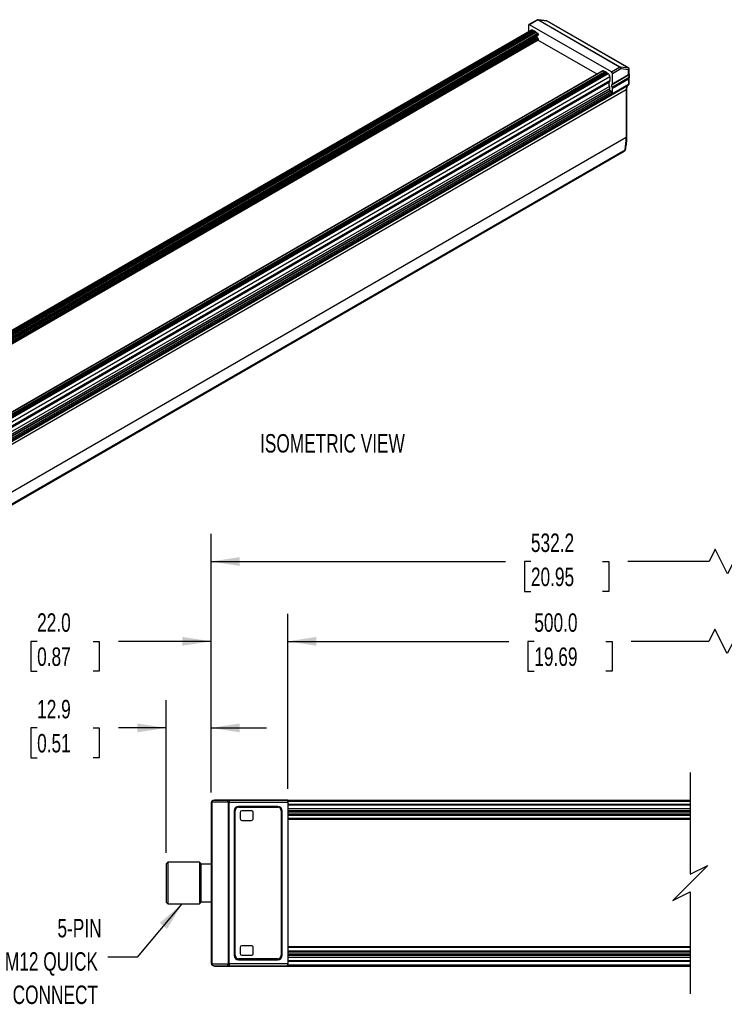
# Model space of a CAD drawing. Header units: millimetres. Extents: x 6 to 1356, y 6 to 1026.
# Tile 3 of 5: x 285 to 689, y 461 to 1026. Entities that reach past the tile are written whole.
import ezdxf

# ---------------------------------------------------------------- set-up
doc = ezdxf.new("R2010")
doc.units = ezdxf.units.MM
doc.header["$LTSCALE"] = 5
doc.layers.add('DIMENSIONS', color=140, linetype='Continuous', lineweight=25)
doc.layers.add('TEXT', color=140, linetype='Continuous', lineweight=25)
doc.styles.add('SLDTEXTSTYLE0', font='TXT', dxfattribs={"width": 0.7})
doc.dimstyles.new('SLDDIMSTYLE0', dxfattribs={"dimtxt": 10.790039, "dimasz": 16.51, "dimexe": 0, "dimexo": 0.0625, "dimgap": 2.69751, "dimtad": 0, "dimtih": 1, "dimtoh": 1, "dimlfac": 0.5, "dimrnd": 1e-09, "dimzin": 12, "dimdsep": 46, "dimtxsty": 'SLDTEXTSTYLE0', "dimsah": 1, "dimcen": 0.09, "dimadec": 0, "dimazin": 3, "dimtfac": 1, "dimtofl": 0, "dimtmove": 0, "dimatfit": 3, "dimfxl": 0, "dimfrac": 2, "dimtolj": 1, "dimtzin": 12, "dimarcsym": 0})
doc.dimstyles.new('SLDDIMSTYLE1', dxfattribs={"dimtxt": 10.790039, "dimasz": 16.51, "dimexe": 0, "dimexo": 0.0625, "dimgap": 2.69751, "dimtad": 0, "dimtih": 1, "dimtoh": 1, "dimlfac": 0.5, "dimrnd": 1e-09, "dimzin": 12, "dimdsep": 46, "dimtxsty": 'SLDTEXTSTYLE0', "dimsah": 1, "dimcen": 0.09, "dimadec": 0, "dimazin": 3, "dimtfac": 1, "dimtmove": 0, "dimatfit": 0, "dimfxl": 0, "dimfrac": 2, "dimtolj": 1, "dimtzin": 12, "dimarcsym": 0})
doc.dimstyles.new('SLDDIMSTYLE2', dxfattribs={"dimtxt": 10.790039, "dimasz": 16.51, "dimexe": 0, "dimexo": 0.0625, "dimgap": 2.69751, "dimtad": 0, "dimtih": 1, "dimtoh": 1, "dimlfac": 0.5, "dimrnd": 1e-09, "dimzin": 4, "dimdsep": 46, "dimtxsty": 'SLDTEXTSTYLE0', "dimsah": 1, "dimcen": 0.09, "dimadec": 0, "dimazin": 1, "dimtfac": 1, "dimtofl": 0, "dimtmove": 0, "dimatfit": 3, "dimfxl": 0, "dimfrac": 2, "dimtolj": 1, "dimtzin": 12, "dimarcsym": 0})
doc.dimstyles.new('SLDDIMSTYLE3', dxfattribs={"dimtxt": 10.790039, "dimasz": 16.51, "dimexe": 0, "dimexo": 0.0625, "dimgap": 2.69751, "dimtad": 0, "dimtih": 1, "dimtoh": 1, "dimlfac": 0.5, "dimrnd": 1e-09, "dimzin": 4, "dimdsep": 46, "dimtxsty": 'SLDTEXTSTYLE0', "dimsah": 1, "dimcen": 0.09, "dimadec": 0, "dimazin": 1, "dimtfac": 1, "dimtmove": 0, "dimatfit": 0, "dimfxl": 0, "dimfrac": 2, "dimtolj": 1, "dimtzin": 12, "dimarcsym": 0})
doc.dimstyles.new('SLDDIMSTYLE4', dxfattribs={"dimtxt": 0.18, "dimasz": 16.51, "dimexe": 0, "dimexo": 0.0625, "dimgap": 0, "dimtad": 0, "dimtih": 1, "dimtoh": 1, "dimdec": 0, "dimrnd": 1e-09, "dimzin": 0, "dimdsep": 46, "dimtxsty": 'Standard', "dimsah": 1, "dimcen": 0.09, "dimadec": 0, "dimazin": 0, "dimtfac": 16.51, "dimtdec": 0, "dimtofl": 0, "dimtmove": 0, "dimatfit": 3, "dimfxl": 0, "dimfrac": 2, "dimtolj": 1, "dimtzin": 0, "dimarcsym": 0})

# ---------------------------------------------------------------- blocks, each defined once
blk = doc.blocks.new('_D_3')
at = {"layer": 'DIMENSIONS'}
for p, q in [((438.4, 584.97), (438.4, 685.52)), ((946.43, 584.97), (946.43, 685.52)), ((683.58, 676.7), (680.05, 669.64)), ((690.63, 662.59), (683.58, 676.7)), ((438.4, 669.64), (565.3, 669.64)), ((579.92, 669.64), (576.29, 669.64)), ((576.29, 669.64), (576.29, 652.5)), ((620.96, 669.64), (624.58, 669.64)), ((624.58, 669.64), (624.58, 652.5)), ((680.05, 669.64), (635.58, 669.64)), ((694.16, 669.64), (690.63, 662.59)), ((946.43, 669.64), (694.16, 669.64)), ((576.29, 652.5), (579.92, 652.5)), ((624.58, 652.5), (620.96, 652.5))]:
    blk.add_line(p, q, dxfattribs=at)
for points in [[(438.4, 669.64), (454.91, 667.1), (454.91, 672.18)], [(946.43, 669.64), (929.92, 672.18), (929.92, 667.1)]]:
    blk.add_solid(points, dxfattribs=at)
at = {"layer": 'DIMENSIONS', "char_height": 10.583, "attachment_point": 1, "style": 'SLDTEXTSTYLE0'}
for s, insert in [('500.0', (579.92, 685.7)), ('19.69', (579.92, 666.14))]:
    blk.add_mtext(s, dxfattribs=dict(at, insert=insert))
blk = doc.blocks.new('_D_4')
at = {"layer": 'DIMENSIONS'}
for p, q in [((394.4, 582.97), (394.4, 731.31)), ((966.73, 582.97), (966.73, 731.31)), ((683.77, 722.49), (680.24, 715.44)), ((690.82, 708.38), (683.77, 722.49)), ((394.4, 715.44), (563.34, 715.44)), ((577.97, 715.44), (574.34, 715.44)), ((574.34, 715.44), (574.34, 698.29)), ((619.01, 715.44), (622.63, 715.44)), ((622.63, 715.44), (622.63, 698.29)), ((680.24, 715.44), (633.63, 715.44)), ((694.35, 715.44), (690.82, 708.38)), ((966.73, 715.44), (694.35, 715.44)), ((574.34, 698.29), (577.97, 698.29)), ((622.63, 698.29), (619.01, 698.29))]:
    blk.add_line(p, q, dxfattribs=at)
for points in [[(394.4, 715.44), (410.91, 712.9), (410.91, 717.98)], [(966.73, 715.44), (950.22, 717.98), (950.22, 712.9)]]:
    blk.add_solid(points, dxfattribs=at)
at = {"layer": 'DIMENSIONS', "char_height": 10.583, "attachment_point": 1, "style": 'SLDTEXTSTYLE0'}
for s, insert in [('532.2', (577.97, 731.5)), ('20.95', (577.97, 711.93))]:
    blk.add_mtext(s, dxfattribs=dict(at, insert=insert))
blk = doc.blocks.new('_D_5')
at = {"layer": 'DIMENSIONS'}
for p, q in [((394.4, 582.97), (394.4, 685.52)), ((438.4, 584.97), (438.4, 685.52)), ((294.6, 669.64), (290.98, 669.64)), ((290.98, 669.64), (290.98, 652.5)), ((326.67, 669.64), (330.29, 669.64)), ((330.29, 669.64), (330.29, 652.5)), ((394.4, 669.64), (341.29, 669.64)), ((438.4, 669.64), (470.15, 669.64)), ((290.98, 652.5), (294.6, 652.5)), ((330.29, 652.5), (326.67, 652.5))]:
    blk.add_line(p, q, dxfattribs=at)
for points in [[(394.4, 669.64), (377.89, 672.18), (377.89, 667.1)], [(438.4, 669.64), (454.91, 667.1), (454.91, 672.18)]]:
    blk.add_solid(points, dxfattribs=at)
at = {"layer": 'DIMENSIONS', "char_height": 10.583, "attachment_point": 1, "style": 'SLDTEXTSTYLE0'}
for s, insert in [('22.0', (294.6, 685.7)), ('0.87', (294.6, 666.14))]:
    blk.add_mtext(s, dxfattribs=dict(at, insert=insert))
blk = doc.blocks.new('_D_6')
at = {"layer": 'DIMENSIONS'}
for p, q in [((368.58, 548.34), (368.58, 635.86)), ((394.4, 582.97), (394.4, 635.86)), ((294.6, 619.98), (290.98, 619.98)), ((290.98, 619.98), (290.98, 602.83)), ((326.67, 619.98), (330.29, 619.98)), ((330.29, 619.98), (330.29, 602.83)), ((368.58, 619.98), (341.29, 619.98)), ((394.4, 619.98), (426.15, 619.98)), ((290.98, 602.83), (294.6, 602.83)), ((330.29, 602.83), (326.67, 602.83))]:
    blk.add_line(p, q, dxfattribs=at)
for points in [[(368.58, 619.98), (352.07, 622.52), (352.07, 617.44)], [(394.4, 619.98), (410.91, 617.44), (410.91, 622.52)]]:
    blk.add_solid(points, dxfattribs=at)
at = {"layer": 'DIMENSIONS', "char_height": 10.583, "attachment_point": 1, "style": 'SLDTEXTSTYLE0'}
for s, insert in [('12.9', (294.6, 636.04)), ('0.51', (294.6, 616.48))]:
    blk.add_mtext(s, dxfattribs=dict(at, insert=insert))
blk = doc.blocks.new('SW_NOTE_0_7')
at = {"layer": 'TEXT', "color": 0, "char_height": 10.583, "attachment_point": 3, "style": 'SLDTEXTSTYLE0'}
for s, insert in [('5-PIN', (-3.5, 21.98)), ('M12 QUICK', (-5.57, 2.87)), ('DISCONNECT', (-5.56, -16.25))]:
    blk.add_mtext(s, dxfattribs=dict(at, insert=insert))

msp = doc.modelspace()

# ---------------------------------------------------------------- linework, layer by layer
for p, q in [((576.619, 1023.05), (576.619, 1019.258)), ((581.671, 1026.256), (576.796, 1023.442)), ((581.928, 1026.115), (577.225, 1023.4)), ((624.127, 996.324), (577.225, 1023.4)), ((628.83, 999.039), (581.928, 1026.115)), ((587.031, 1025.708), (582.035, 1026.285)), ((629.09, 999.106), (582.188, 1026.182)), ((582.255, 1026.221), (587.132, 1025.657)), ((587.132, 1025.657), (634.235, 998.465)), ((634.41, 998.389), (587.151, 1025.67)), ((578.394, 1020.283), (75.433, 729.929)), ((75.851, 729.688), (579.109, 1020.212)), ((579.718, 1019.86), (76.461, 729.336)), ((579.926, 1019.906), (76.525, 729.299)), ((76.609, 729.251), (580.068, 1019.892)), ((580.674, 1019.542), (77.215, 728.901)), ((77.562, 728.7), (580.87, 1019.254)), ((581.066, 1018.966), (77.909, 728.5)), ((581.988, 1018.434), (78.831, 727.968)), ((79.235, 727.734), (582.19, 1018.084)), ((582.19, 1017.617), (79.639, 727.501)), ((79.723, 727.453), (582.13, 1017.486)), ((579.109, 1020.212), (579.718, 1019.86)), ((580.068, 1019.892), (580.674, 1019.542)), ((581.066, 1018.966), (581.988, 1018.434)), ((581.18, 1016.937), (581.18, 1016.684)), ((582.19, 1018.084), (582.19, 1017.617)), ((79.942, 727.326), (581.18, 1016.684)), ((80.751, 726.859), (581.584, 1015.984)), ((581.988, 1015.751), (81.155, 726.626)), ((81.559, 726.393), (582.19, 1015.401)), ((582.19, 1014.804), (82.075, 726.095)), ((82.159, 726.046), (582.13, 1014.674)), ((581.584, 1015.984), (581.988, 1015.751)), ((615.946, 994.981), (581.982, 1014.588)), ((582.19, 1015.401), (582.19, 1014.804)), ((619.22, 996.871), (116.123, 706.439)), ((619.363, 996.857), (116.207, 706.391)), ((117.129, 705.859), (620.285, 996.325)), ((620.534, 996.463), (117.133, 705.856)), ((620.676, 996.449), (117.217, 705.808)), ((621.283, 996.099), (117.823, 705.458)), ((118.099, 705.299), (621.458, 995.882)), ((621.633, 995.664), (118.375, 705.139)), ((622.242, 995.312), (118.985, 704.787)), ((620.285, 996.325), (619.363, 996.857)), ((620.285, 996.325), (620.29, 996.322)), ((621.283, 996.099), (620.676, 996.449)), ((622.242, 995.312), (621.633, 995.664)), ((624.127, 996.324), (628.83, 999.039)), ((624.598, 989.146), (634.344, 994.773)), ((634.061, 994.782), (624.728, 989.395)), ((624.729, 989.405), (634.049, 994.785)), ((624.731, 989.418), (634.033, 994.788)), ((629.604, 998.087), (624.732, 995.274)), ((624.732, 989.465), (624.732, 995.274)), ((624.732, 989.465), (633.975, 994.801)), ((624.732, 989.445), (634, 994.795)), ((634.235, 998.465), (629.359, 999.029)), ((633.975, 997.582), (629.604, 998.087)), ((633.975, 994.801), (633.975, 997.582)), ((634.049, 994.785), (634.033, 994.788)), ((634.061, 994.782), (634.049, 994.785)), ((634.394, 994.708), (634.394, 998.285)), ((634.394, 989.654), (634.394, 994.708)), ((623.252, 993.562), (119.656, 702.842)), ((119.656, 700.687), (623.252, 991.407)), ((119.656, 700.013), (623.003, 990.589)), ((623.252, 993.562), (623.252, 991.407)), ((624.587, 983.414), (633.829, 988.75)), ((634.344, 993.187), (624.598, 987.56)), ((624.609, 987.538), (634.335, 993.153)), ((634.321, 993.106), (624.625, 987.508)), ((634.314, 993.082), (624.632, 987.493)), ((634.308, 993.063), (624.637, 987.481)), ((624.729, 989.405), (624.728, 989.395)), ((624.731, 989.418), (624.729, 989.405)), ((624.732, 989.445), (624.731, 989.418)), ((624.732, 987.086), (633.975, 992.422)), ((633.975, 989.077), (624.732, 983.74)), ((633.975, 992.422), (633.975, 989.077)), ((634.308, 993.063), (634.314, 993.082)), ((634.314, 993.082), (634.321, 993.106)), ((634.321, 993.106), (634.335, 993.153)), ((632.647, 986.096), (97.114, 676.94)), ((623.003, 987.959), (119.274, 697.162)), ((119.493, 696.038), (623.252, 986.852)), ((119.511, 691.84), (624.587, 983.414)), ((119.656, 695.027), (623.252, 985.747)), ((623.454, 985.397), (119.656, 694.56)), ((624.429, 984.834), (119.656, 693.435)), ((119.656, 692.735), (624.732, 984.309)), ((624.732, 983.74), (119.656, 692.165)), ((623.252, 985.747), (623.252, 986.852)), ((624.429, 984.834), (623.454, 985.397)), ((624.609, 987.538), (624.625, 987.508)), ((624.625, 987.508), (624.632, 987.493)), ((624.632, 987.493), (624.637, 987.481)), ((624.732, 984.309), (624.732, 987.086)), ((632.647, 986.096), (632.647, 958.917)), ((633.065, 959.5), (633.065, 986.679)), ((97.114, 649.761), (632.647, 958.917)), ((633.065, 959.5), (633.065, 959.52)), ((95.887, 641.629), (631.419, 950.785)), ((96.437, 642.489), (631.969, 951.646)), ((394.403, 576.619), (394.403, 485.359)), ((394.889, 577.619), (394.767, 577.768)), ((394.889, 577.619), (394.889, 484.359)), ((394.889, 577.619), (403.93, 577.619)), ((396.226, 578.611), (396.252, 578.613)), ((396.252, 578.613), (396.286, 578.615)), ((396.286, 578.615), (396.354, 578.618)), ((396.354, 578.618), (396.404, 578.619)), ((396.404, 578.619), (404.444, 578.619)), ((438.404, 578.619), (396.404, 578.619)), ((404.247, 578.543), (404.444, 578.619)), ((404.263, 577.419), (404.263, 484.558)), ((404.444, 578.619), (438.404, 578.619)), ((404.777, 577.419), (438.404, 577.419)), ((404.777, 484.558), (404.777, 577.419)), ((438.404, 577.419), (438.404, 578.619)), ((438.404, 578.619), (669.401, 578.619)), ((438.404, 578.019), (669.401, 578.019)), ((438.404, 577.419), (438.404, 484.558)), ((407.712, 572.468), (407.712, 489.508)), ((408.212, 489.508), (408.212, 572.468)), ((432.692, 574.968), (410.212, 574.968)), ((410.212, 574.468), (432.692, 574.468)), ((411.052, 571.468), (411.052, 567.948)), ((417.572, 572.468), (412.052, 572.468)), ((418.572, 567.948), (418.572, 571.468)), ((434.692, 572.468), (434.692, 489.508)), ((435.192, 489.508), (435.192, 572.468)), ((669.401, 576.089), (438.404, 576.089)), ((669.401, 575.689), (438.404, 575.689)), ((438.404, 573.689), (669.401, 573.689)), ((669.401, 572.481), (438.404, 572.481)), ((669.401, 572.135), (438.404, 572.135)), ((438.404, 571.789), (669.401, 571.789)), ((669.401, 570.589), (438.404, 570.589)), ((412.052, 566.948), (417.572, 566.948)), ((438.404, 570.201), (669.401, 570.201)), ((669.401, 569.814), (438.404, 569.814)), ((669.401, 567.989), (438.404, 567.989)), ((438.404, 567.589), (669.401, 567.589)), ((369.584, 542.989), (368.584, 541.989)), ((387.783, 542.989), (369.584, 542.989)), ((369.584, 542.989), (369.584, 518.989)), ((388.784, 541.989), (387.783, 542.989)), ((387.783, 542.989), (387.783, 518.989)), ((368.584, 541.989), (368.584, 519.989)), ((388.784, 519.989), (388.784, 541.989)), ((394.403, 541.739), (388.784, 541.739)), ((368.584, 519.989), (369.584, 518.989)), ((387.783, 518.989), (388.784, 519.989)), ((388.784, 520.239), (394.403, 520.239)), ((369.584, 518.989), (387.783, 518.989)), ((411.052, 494.028), (411.052, 490.508)), ((417.572, 495.028), (412.052, 495.028)), ((418.572, 490.508), (418.572, 494.028)), ((669.401, 494.389), (438.404, 494.389)), ((669.401, 493.989), (438.404, 493.989)), ((438.404, 492.163), (669.401, 492.163)), ((669.401, 491.776), (438.404, 491.776)), ((432.692, 487.508), (410.212, 487.508)), ((410.212, 487.008), (432.692, 487.008)), ((412.052, 489.508), (417.572, 489.508)), ((669.401, 491.389), (438.404, 491.389)), ((669.401, 490.189), (438.404, 490.189)), ((438.404, 489.842), (669.401, 489.842)), ((669.401, 489.496), (438.404, 489.496)), ((669.401, 488.289), (438.404, 488.289)), ((669.401, 486.289), (438.404, 486.289)), ((669.401, 485.889), (438.404, 485.889)), ((394.767, 484.209), (394.889, 484.359)), ((403.93, 484.359), (394.889, 484.359)), ((395.447, 483.602), (395.406, 483.625)), ((395.505, 483.572), (395.447, 483.602)), ((395.534, 483.557), (395.505, 483.572)), ((395.558, 483.546), (395.534, 483.557)), ((395.966, 483.407), (395.558, 483.546)), ((396.404, 483.359), (395.966, 483.407)), ((396.404, 483.359), (404.444, 483.359)), ((438.404, 483.359), (396.404, 483.359)), ((404.444, 483.359), (404.247, 483.435)), ((404.263, 484.558), (404.777, 484.558)), ((404.444, 483.359), (438.404, 483.359)), ((438.404, 484.558), (404.777, 484.558)), ((438.404, 483.359), (438.404, 484.558)), ((669.401, 483.959), (438.404, 483.959)), ((438.404, 483.359), (669.401, 483.359))]:
    msp.add_line(p, q)
at = {"flags": 128}
for points in [[(624.598, 987.56), (624.483, 987.799), (624.398, 988.042), (624.346, 988.282), (624.328, 988.509), (624.346, 988.715), (624.398, 988.894), (624.483, 989.04), (624.598, 989.146)], [(404.777, 577.419), (404.51, 577.419), (404.263, 577.419)]]:
    msp.add_lwpolyline(points, dxfattribs=at)
for centre, radius, start, end in [((576.988, 1023.11), 0.374, 50.79298, 189.21777), ((578.69, 1019.628), 0.719, 54.38242, 114.30712), ((579.817, 1020.019), 0.187, 238.2083, 264.76589), ((579.985, 1019.774), 0.144, 54.53278, 114.15676), ((580.431, 1019.166), 0.448, 11.32331, 57.06554), ((581.309, 1019.342), 0.448, 191.32331, 237.06554), ((581.751, 1018.064), 0.439, 2.60548, 57.39452), ((582.05, 1017.602), 0.141, 305.01333, 6.29885), ((582.057, 1016.724), 0.878, 182.60548, 237.39452), ((581.751, 1015.381), 0.439, 2.60548, 57.39452), ((582.046, 1014.791), 0.144, 305.84152, 5.47066), ((619.28, 996.74), 0.144, 54.38242, 114.30712), ((620.593, 996.335), 0.141, 53.8096, 114.87994), ((621.046, 995.73), 0.439, 20.22711, 57.36203), ((621.869, 996.033), 0.439, 200.22711, 237.36203), ((621.059, 993.463), 2.195, 2.60548, 57.39452), ((623.417, 995.215), 1.317, 2.60492, 57.38013), ((625.309, 989.274), 2.655, 150.30909, 209.69091), ((622, 991.342), 1.254, 323.08002, 2.97386), ((635.582, 986.379), 2.948, 126.46018, 185.50028), ((620.388, 986.787), 2.865, 1.30063, 24.13494), ((623.691, 985.767), 0.439, 182.60548, 237.39452), ((624.074, 984.279), 0.659, 2.60548, 57.39452), ((632.347, 986.754), 0.723, 294.47414, 353.17203), ((595.366, 958.724), 37.282, 349.05581, 0.29695), ((632.35, 959.571), 0.718, 294.37466, 354.3052), ((630.751, 951.818), 1.231, 302.89218, 351.933), ((631.611, 952.349), 0.789, 296.99435, 348.46173), ((410.212, 572.468), 2.5, 90.00055, 179.99954), ((410.212, 572.468), 2, 90.00116, 179.99959), ((412.052, 571.468), 1, 90.00116, 179.99948), ((417.572, 571.468), 1, 359.9976, 90.00176), ((432.692, 572.468), 2.5, 0.00046, 89.99945), ((432.692, 572.468), 2, 0.00041, 89.9997), ((412.052, 567.948), 1, 180.0003, 269.99884), ((417.572, 567.948), 1, 269.99824, 0.00261), ((412.052, 494.028), 1, 90.00116, 179.99948), ((417.572, 494.028), 1, 359.9976, 90.00176), ((410.212, 489.508), 2.5, 180.00032, 269.9996), ((410.212, 489.508), 2, 180.00041, 269.99884), ((412.052, 490.508), 1, 180.00052, 269.99884), ((417.572, 490.508), 1, 269.99824, 0.0024), ((432.692, 489.508), 2.5, 270.0004, 359.99968), ((432.692, 489.508), 2, 270.0003, 359.99959)]:
    msp.add_arc(centre, radius, start, end)
for points, knots in [([(581.928, 1026.115), (581.853, 1026.152), (581.738, 1026.208), (581.622, 1026.21), (581.561, 1026.204), (581.546, 1026.182), (581.544, 1026.18)], [0, 0, 0, 0, 0.4693004, 0.716611, 0.972338, 1, 1, 1, 1]), ([(581.967, 1026.279), (581.912, 1026.273), (581.81, 1026.262), (581.696, 1026.233), (581.63, 1026.214), (581.578, 1026.198), (581.56, 1026.191), (581.548, 1026.186)], [0, 0, 0, 0, 0.2939718, 0.5433922, 0.6579382, 0.7699816, 1, 1, 1, 1]), ([(581.96, 1026.266), (581.988, 1026.273), (582.089, 1026.301), (582.185, 1026.255), (582.255, 1026.221)], [0, 0, 0, 0, 0.2725565, 1, 1, 1, 1]), ([(582.188, 1026.182), (582.162, 1026.197), (582.154, 1026.21), (582.179, 1026.225), (582.211, 1026.226), (582.255, 1026.221)], [0, 0, 0, 0, 0.5, 0.5, 1, 1, 1, 1]), ([(629.604, 998.087), (629.596, 998.113), (629.581, 998.163), (629.548, 998.24), (629.511, 998.315), (629.471, 998.386), (629.429, 998.452), (629.388, 998.512), (629.348, 998.566), (629.273, 998.66), (629.155, 998.791), (628.989, 998.938), (628.882, 999.006), (628.83, 999.039)], [0, 0, 0, 0, 0.08146709, 0.15774315, 0.22882978, 0.29472928, 0.3554449, 0.41098109, 0.46134404, 0.50654239, 0.67819125, 0.84244897, 1, 1, 1, 1]), ([(629.359, 999.029), (629.315, 999.034), (629.26, 999.045), (629.161, 999.074), (629.116, 999.091), (629.09, 999.106)], [0, 0, 0, 0, 0.5, 0.5, 1, 1, 1, 1]), ([(629.359, 999.029), (629.491, 998.952), (629.595, 998.806), (629.685, 998.458), (629.672, 998.257), (629.604, 998.087)], [0, 0, 0, 0, 0.5, 0.5, 1, 1, 1, 1]), ([(633.975, 997.582), (634.008, 997.61), (634.07, 997.665), (634.148, 997.75), (634.211, 997.828), (634.26, 997.899), (634.297, 997.963), (634.344, 998.056), (634.385, 998.175), (634.4, 998.31), (634.381, 998.375), (634.372, 998.407)], [0, 0, 0, 0, 0.1055092, 0.2021929, 0.2900523, 0.3690898, 0.4393095, 0.5007174, 0.6775384, 0.843849, 1, 1, 1, 1]), ([(634.033, 994.788), (634.028, 994.79), (634.018, 994.795), (634.006, 994.795), (634, 994.795)], [0, 0, 0, 0, 0.5218693, 1, 1, 1, 1]), ([(634.234, 994.759), (634.21, 994.761), (634.159, 994.764), (634.094, 994.776), (634.061, 994.782)], [0, 0, 0, 0, 0.4812699, 1, 1, 1, 1]), ([(634.344, 994.773), (634.33, 994.768), (634.3, 994.758), (634.257, 994.758), (634.234, 994.759)], [0, 0, 0, 0, 0.4749616, 1, 1, 1, 1]), ([(634.344, 994.773), (634.353, 994.776), (634.37, 994.782), (634.384, 994.777), (634.392, 994.76), (634.394, 994.73), (634.393, 994.666), (634.383, 994.54), (634.378, 994.355), (634.38, 994.186), (634.384, 994.05), (634.389, 993.907), (634.394, 993.744), (634.394, 993.563), (634.383, 993.367), (634.357, 993.248), (634.344, 993.187)], [0, 0, 0, 0, 0.05153111, 0.10176466, 0.15128881, 0.20071723, 0.2506672, 0.37441354, 0.49989396, 0.56222146, 0.62507899, 0.68818969, 0.75024008, 0.83284943, 0.91516931, 1, 1, 1, 1]), ([(624.728, 989.395), (624.722, 989.338), (624.707, 989.288), (624.685, 989.246), (624.662, 989.203), (624.633, 989.17), (624.598, 989.146)], [0, 0, 0, 0, 0.5, 0.5, 0.5, 1, 1, 1, 1]), ([(633.081, 986.666), (633.077, 986.797), (633.067, 987.212), (633.181, 987.773), (633.394, 988.308), (633.619, 988.616), (633.787, 988.702), (633.854, 988.736)], [0, 0, 0, 0, 0.1070454, 0.3380956, 0.5753136, 0.8319547, 1, 1, 1, 1]), ([(633.829, 988.75), (633.83, 988.75), (633.83, 988.75), (633.83, 988.75), (633.922, 988.805), (633.975, 988.923), (633.975, 989.076), (633.975, 989.076), (633.975, 989.076), (633.975, 989.077)], [-0.0023294, -0.0023294, -0.0023294, -0.0023294, 0, 0, 0, 0.9998742, 0.9998742, 0.9998742, 1.00249, 1.00249, 1.00249, 1.00249]), ([(633.932, 988.818), (634.011, 988.886), (634.165, 989.017), (634.307, 989.266), (634.382, 989.507), (634.39, 989.659), (634.394, 989.73)], [0, 0, 0, 0, 0.2894673, 0.5576327, 0.7952805, 1, 1, 1, 1]), ([(634.171, 992.742), (634.17, 992.74), (634.147, 992.695), (634.087, 992.585), (634.017, 992.483), (633.975, 992.422)], [0, 0, 0, 0, 0.0217705, 0.4066303, 1, 1, 1, 1]), ([(633.975, 989.077), (634.091, 989.165), (634.268, 989.299), (634.377, 989.537), (634.388, 989.665), (634.393, 989.73)], [0, 0, 0, 0, 0.4926352, 0.7467788, 1, 1, 1, 1]), ([(634.308, 993.063), (634.29, 993.012), (634.251, 992.904), (634.199, 992.798), (634.171, 992.742)], [0, 0, 0, 0, 0.4692644, 1, 1, 1, 1]), ([(624.637, 987.481), (624.668, 987.413), (624.692, 987.346), (624.708, 987.279), (624.724, 987.21), (624.732, 987.146), (624.732, 987.086)], [0, 0, 0, 0, 0.5, 0.5, 0.5, 1, 1, 1, 1]), ([(632.346, 952.2), (632.459, 952.734), (632.788, 954.294), (633.026, 956.742), (633.033, 958.711), (633.036, 959.516)], [0, 0, 0, 0, 0.23513275, 0.687174, 1, 1, 1, 1]), ([(631.402, 950.817), (631.521, 950.88), (631.886, 951.073), (632.239, 951.582), (632.315, 952.018), (632.344, 952.183)], [0, 0, 0, 0, 0.2308501, 0.7100391, 1, 1, 1, 1]), ([(394.767, 577.768), (394.66, 577.586), (394.451, 577.23), (394.419, 576.819), (394.403, 576.619)], [0, 0, 0, 0, 0.5118963, 1, 1, 1, 1]), ([(394.767, 577.768), (394.86, 577.885), (395.062, 578.136), (395.467, 578.406), (395.928, 578.586), (396.245, 578.608), (396.404, 578.619)], [0, 0, 0, 0, 0.2334281, 0.5030953, 0.7524366, 1, 1, 1, 1]), ([(394.816, 577.835), (394.818, 577.838), (394.862, 577.895), (394.984, 578.035), (395.177, 578.21), (395.34, 578.311), (395.406, 578.352)], [0, 0, 0, 0, 0.0179678, 0.2707604, 0.7051903, 1, 1, 1, 1]), ([(403.93, 577.619), (403.938, 577.746), (403.952, 577.988), (404.05, 578.317), (404.187, 578.473), (404.247, 578.543)], [0, 0, 0, 0, 0.3841779, 0.7267846, 1, 1, 1, 1]), ([(404.263, 577.419), (404.261, 577.432), (404.259, 577.46), (404.239, 577.498), (404.207, 577.532), (404.149, 577.573), (404.055, 577.612), (403.973, 577.616), (403.93, 577.619)], [0, 0, 0, 0, 0.0952492, 0.1923458, 0.2993904, 0.4226905, 0.695677, 1, 1, 1, 1]), ([(404.444, 578.619), (404.473, 578.609), (404.537, 578.589), (404.571, 578.529), (404.589, 578.496)], [0, 0, 0, 0, 0.4437611, 1, 1, 1, 1]), ([(404.589, 578.496), (404.623, 578.421), (404.682, 578.286), (404.725, 578.071), (404.767, 577.789), (404.773, 577.568), (404.777, 577.419)], [0, 0, 0, 0, 0.2234468, 0.4000014, 0.5936799, 1, 1, 1, 1]), ([(394.403, 485.359), (394.419, 485.158), (394.451, 484.747), (394.66, 484.391), (394.767, 484.209)], [0, 0, 0, 0, 0.4881239, 1, 1, 1, 1]), ([(396.404, 483.359), (396.246, 483.369), (395.928, 483.391), (395.467, 483.571), (395.062, 483.842), (394.86, 484.093), (394.767, 484.209)], [0, 0, 0, 0, 0.2470217, 0.4968691, 0.7665579, 1, 1, 1, 1]), ([(395.406, 483.625), (395.31, 483.687), (395.142, 483.794), (394.96, 483.97), (394.858, 484.088), (394.814, 484.144), (394.803, 484.159)], [0, 0, 0, 0, 0.4205436, 0.7361555, 0.9332172, 1, 1, 1, 1]), ([(403.93, 484.359), (403.973, 484.361), (404.054, 484.366), (404.148, 484.404), (404.207, 484.444), (404.238, 484.479), (404.259, 484.517), (404.261, 484.544), (404.263, 484.558)], [0, 0, 0, 0, 0.30207475, 0.57688843, 0.69961296, 0.80637681, 0.90380627, 1, 1, 1, 1]), ([(404.247, 483.435), (404.187, 483.504), (404.05, 483.66), (403.952, 483.989), (403.938, 484.231), (403.93, 484.359)], [0, 0, 0, 0, 0.2732154, 0.6158221, 1, 1, 1, 1]), ([(404.589, 483.481), (404.571, 483.448), (404.537, 483.389), (404.473, 483.368), (404.444, 483.359)], [0, 0, 0, 0, 0.5561998, 1, 1, 1, 1]), ([(404.777, 484.558), (404.773, 484.409), (404.767, 484.188), (404.725, 483.906), (404.682, 483.691), (404.623, 483.556), (404.589, 483.481)], [0, 0, 0, 0, 0.4063165, 0.6000149, 0.7765892, 1, 1, 1, 1])]:
    msp.add_open_spline(points, degree=3, knots=knots)
for points in [[(582.188, 1026.182), (582.11, 1026.191), (582.019, 1026.168), (581.928, 1026.115)], [(587.118, 1025.686), (587.124, 1025.679), (587.128, 1025.669), (587.132, 1025.657)], [(628.83, 999.039), (628.921, 999.092), (629.012, 999.115), (629.09, 999.106)], [(633.975, 994.801), (633.984, 994.799), (633.992, 994.797), (634, 994.795)], [(634.235, 998.465), (634.282, 998.448), (634.328, 998.429), (634.372, 998.407)], [(624.732, 989.465), (624.732, 989.458), (624.732, 989.451), (624.732, 989.445)], [(634.335, 993.153), (634.338, 993.164), (634.341, 993.175), (634.344, 993.187)], [(624.732, 983.74), (624.732, 983.588), (624.68, 983.469), (624.587, 983.414)], [(624.598, 987.56), (624.602, 987.553), (624.606, 987.545), (624.609, 987.538)]]:
    msp.add_open_spline(points, degree=3)
at = {"layer": 'DIMENSIONS', "color": 140}
for p, q in [((669.401, 594.494), (669.401, 535.989)), ((669.401, 535.989), (679.401, 540.989)), ((679.401, 540.989), (669.401, 530.989)), ((669.401, 530.989), (659.401, 520.989)), ((659.401, 520.989), (669.401, 525.989)), ((669.401, 525.989), (669.401, 467.484))]:
    msp.add_line(p, q, dxfattribs=at)

# ---------------------------------------------------------------- block references
at = {"layer": 'TEXT'}
msp.add_blockref('SW_NOTE_0_7', (335.08, 488.425), dxfattribs=at)

# ---------------------------------------------------------------- texts
at = {"layer": 'TEXT', "insert": (422.509, 788.542), "char_height": 10.58333, "attachment_point": 1, "style": 'SLDTEXTSTYLE0'}
msp.add_mtext('ISOMETRIC VIEW', dxfattribs=at)

# ---------------------------------------------------------------- dimensions: what is measured, and where the dimension line sits
at = {"layer": 'DIMENSIONS'}
for base, p1, p2, text, dimstyle, picture, middle in [((394.404, 715.439), (966.73, 576.619), (394.404, 576.619), '532.2', 'SLDDIMSTYLE0', '_D_4', (598.486, 715.439)), ((438.404, 669.644), (946.43, 578.619), (438.404, 578.619), '500.0', 'SLDDIMSTYLE2', '_D_3', (600.436, 669.644))]:
    dim = msp.add_linear_dim(base=base, p1=p1, p2=p2, angle=0, text=text, dimstyle=dimstyle, dxfattribs=at)
    dim.commit()
    dim.dimension.update_dxf_attribs({"geometry": picture, "text_midpoint": middle, "dimtype": 160})
for base, p1, p2, dimstyle, picture, middle in [((394.404, 669.644), (438.404, 578.619), (394.404, 576.619), 'SLDDIMSTYLE3', '_D_5', (310.633, 669.644)), ((368.584, 619.983), (394.404, 576.619), (368.584, 541.989), 'SLDDIMSTYLE1', '_D_6', (310.633, 619.983))]:
    dim = msp.add_linear_dim(base=base, p1=p1, p2=p2, angle=0, dimstyle=dimstyle, dxfattribs=at)
    dim.commit()
    dim.dimension.update_dxf_attribs({"geometry": picture, "text_midpoint": middle, "dimtype": 160})

# ---------------------------------------------------------------- leaders
at = {"layer": 'TEXT'}
msp.add_leader([(377.72, 518.989), (351.954, 488.425), (335.08, 488.425)], dimstyle='SLDDIMSTYLE4', dxfattribs=at)

doc.saveas('drawing.dxf')
